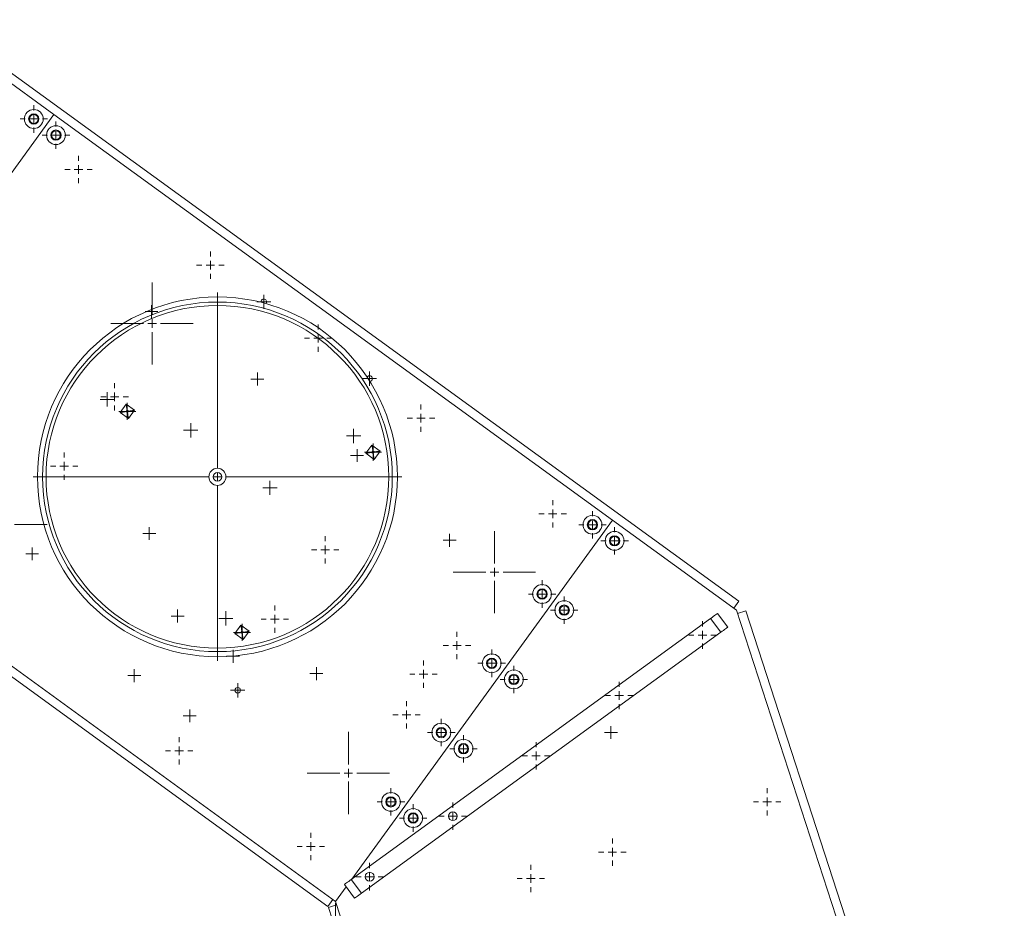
# Model space of a CAD drawing. Header units: millimetres. Extents: x 1529 to 6255, y 1713 to 5797.
# Tile 13 of 82: x 3121 to 3696, y 4880 to 5399. Entities that reach past the tile are written whole.
import ezdxf

# ---------------------------------------------------------------- set-up
doc = ezdxf.new("R2010")
doc.units = ezdxf.units.MM
doc.styles.add('SLDTEXTSTYLE0', font='TXT', dxfattribs={"width": 0.75})
doc.dimstyles.new('SLDDIMSTYLE0', dxfattribs={"dimtxt": 50, "dimasz": 3.302, "dimexe": 0, "dimexo": 0.0625, "dimgap": 12.5, "dimtad": 1, "dimrnd": 1e-09, "dimzin": 12, "dimdsep": 46, "dimtxsty": 'SLDTEXTSTYLE0', "dimsah": 1, "dimcen": 0.09, "dimadec": 0, "dimazin": 3, "dimtfac": 1, "dimtofl": 0, "dimtmove": 0, "dimatfit": 3, "dimfxl": 0, "dimfrac": 2, "dimtolj": 1, "dimtzin": 12, "dimarcsym": 0})

# ---------------------------------------------------------------- blocks, each defined once
blk = doc.blocks.new('_D_7')
at = {"color": 7, "linetype": 'Continuous', "lineweight": 0}
for p, q in [((2250.7, 4883.06), (2250.7, 4449.88)), ((3305.51, 4883.06), (3305.51, 4449.88)), ((2250.7, 4450.88), (3305.51, 4450.88))]:
    blk.add_line(p, q, dxfattribs=at)
for points in [[(2250.7, 4450.88), (2254.01, 4450.38), (2254.01, 4451.39)], [(3305.51, 4450.88), (3302.21, 4451.39), (3302.21, 4450.38)]]:
    blk.add_solid(points, dxfattribs=at)
at = {"color": 7, "linetype": 'Continuous', "lineweight": 0, "insert": (2656.3, 4515.34), "char_height": 50, "attachment_point": 1, "style": 'SLDTEXTSTYLE0'}
blk.add_mtext('1054.81', dxfattribs=at)
blk = doc.blocks.new('SW_CENTERMARKSYMBOL_13')
at = {"color": 0, "linetype": 'Continuous', "lineweight": 0}
for p, q in [((0, 5), (0, 8)), ((-5, 0), (-8, 0)), ((0, 0), (-2.5, 0)), ((0, 0), (0, 2.5)), ((0, 0), (0, -2.5)), ((0, 0), (2.5, 0)), ((5, 0), (8, 0)), ((0, -5), (0, -8))]:
    blk.add_line(p, q, dxfattribs=at)
blk = doc.blocks.new('SW_CENTERMARKSYMBOL_14')
at = {"color": 0, "linetype": 'Continuous', "lineweight": 0}
for p, q in [((0, 5), (0, 8)), ((-5, 0), (-8, 0)), ((0, 0), (-2.5, 0)), ((0, 0), (0, 2.5)), ((0, 0), (0, -2.5)), ((0, 0), (2.5, 0)), ((5, 0), (8, 0)), ((0, -5), (0, -8))]:
    blk.add_line(p, q, dxfattribs=at)
blk = doc.blocks.new('SW_CENTERMARKSYMBOL_15')
at = {"color": 0, "linetype": 'Continuous', "lineweight": 0}
for p, q in [((0, 5), (0, 8)), ((-5, 0), (-8, 0)), ((0, 0), (-2.5, 0)), ((0, 0), (0, 2.5)), ((0, 0), (0, -2.5)), ((0, 0), (2.5, 0)), ((5, 0), (8, 0)), ((0, -5), (0, -8))]:
    blk.add_line(p, q, dxfattribs=at)
blk = doc.blocks.new('SW_CENTERMARKSYMBOL_16')
at = {"color": 0, "linetype": 'Continuous', "lineweight": 0}
for p, q in [((0, 5), (0, 8)), ((-5, 0), (-8, 0)), ((0, 0), (-2.5, 0)), ((0, 0), (0, 2.5)), ((0, 0), (0, -2.5)), ((0, 0), (2.5, 0)), ((5, 0), (8, 0)), ((0, -5), (0, -8))]:
    blk.add_line(p, q, dxfattribs=at)
blk = doc.blocks.new('SW_CENTERMARKSYMBOL_17')
at = {"color": 0, "linetype": 'Continuous', "lineweight": 0}
for p, q in [((0, 5), (0, 8)), ((-5, 0), (-8, 0)), ((0, 0), (-2.5, 0)), ((0, 0), (0, 2.5)), ((0, 0), (0, -2.5)), ((0, 0), (2.5, 0)), ((5, 0), (8, 0)), ((0, -5), (0, -8))]:
    blk.add_line(p, q, dxfattribs=at)
blk = doc.blocks.new('SW_CENTERMARKSYMBOL_18')
at = {"color": 0, "linetype": 'Continuous', "lineweight": 0}
for p, q in [((0, 5), (0, 8)), ((-5, 0), (-8, 0)), ((0, 0), (-2.5, 0)), ((0, 0), (0, 2.5)), ((0, 0), (0, -2.5)), ((0, 0), (2.5, 0)), ((5, 0), (8, 0)), ((0, -5), (0, -8))]:
    blk.add_line(p, q, dxfattribs=at)
blk = doc.blocks.new('SW_CENTERMARKSYMBOL_22')
at = {"color": 0, "linetype": 'Continuous', "lineweight": 0}
for p, q in [((-2.5, 0), (-4.15, 0)), ((0, 0), (-2.5, 0)), ((0, 2.5), (0, 4.15)), ((0, 0), (0, 2.5)), ((0, 0), (0, -2.5)), ((0, 0), (2.5, 0)), ((2.5, 0), (4.15, 0)), ((0, -2.5), (0, -4.15))]:
    blk.add_line(p, q, dxfattribs=at)
blk = doc.blocks.new('SW_CENTERMARKSYMBOL_23')
at = {"color": 0, "linetype": 'Continuous', "lineweight": 0}
for p, q in [((-2.5, 0), (-4.15, 0)), ((0, 0), (-2.5, 0)), ((0, 2.5), (0, 4.15)), ((0, 0), (0, 2.5)), ((0, 0), (0, -2.5)), ((0, 0), (2.5, 0)), ((2.5, 0), (4.15, 0)), ((0, -2.5), (0, -4.15))]:
    blk.add_line(p, q, dxfattribs=at)
blk = doc.blocks.new('SW_CENTERMARKSYMBOL_24')
at = {"color": 0, "linetype": 'Continuous', "lineweight": 0}
for p, q in [((-2.5, 0), (-4.15, 0)), ((0, 0), (-2.5, 0)), ((0, 2.5), (0, 4.15)), ((0, 0), (0, 2.5)), ((0, 0), (0, -2.5)), ((0, 0), (2.5, 0)), ((2.5, 0), (4.15, 0)), ((0, -2.5), (0, -4.15))]:
    blk.add_line(p, q, dxfattribs=at)
blk = doc.blocks.new('SW_CENTERMARKSYMBOL_25')
at = {"color": 0, "linetype": 'Continuous', "lineweight": 0}
for p, q in [((-2.5, 0), (-4.15, 0)), ((0, 0), (-2.5, 0)), ((0, 2.5), (0, 4.15)), ((0, 0), (0, 2.5)), ((0, 0), (0, -2.5)), ((0, 0), (2.5, 0)), ((2.5, 0), (4.15, 0)), ((0, -2.5), (0, -4.15))]:
    blk.add_line(p, q, dxfattribs=at)
blk = doc.blocks.new('SW_CENTERMARKSYMBOL_26')
at = {"color": 0, "linetype": 'Continuous', "lineweight": 0}
for p, q in [((-2.5, 0), (-4.15, 0)), ((0, 0), (-2.5, 0)), ((0, 2.5), (0, 4.15)), ((0, 0), (0, 2.5)), ((0, 0), (0, -2.5)), ((0, 0), (2.5, 0)), ((2.5, 0), (4.15, 0)), ((0, -2.5), (0, -4.15))]:
    blk.add_line(p, q, dxfattribs=at)
blk = doc.blocks.new('SW_CENTERMARKSYMBOL_27')
at = {"color": 0, "linetype": 'Continuous', "lineweight": 0}
for p, q in [((-2.5, 0), (-3.75, 0)), ((0, 0), (-2.5, 0)), ((0, 2.5), (0, 3.75)), ((0, 0), (0, 2.5)), ((0, 0), (0, -2.5)), ((0, 0), (2.5, 0)), ((2.5, 0), (3.75, 0)), ((0, -2.5), (0, -3.75))]:
    blk.add_line(p, q, dxfattribs=at)
blk = doc.blocks.new('SW_CENTERMARKSYMBOL_28')
at = {"color": 0, "linetype": 'Continuous', "lineweight": 0}
for p, q in [((-2.5, 0), (-3.75, 0)), ((0, 0), (-2.5, 0)), ((0, 2.5), (0, 3.75)), ((0, 0), (0, 2.5)), ((0, 0), (0, -2.5)), ((0, 0), (2.5, 0)), ((2.5, 0), (3.75, 0)), ((0, -2.5), (0, -3.75))]:
    blk.add_line(p, q, dxfattribs=at)
blk = doc.blocks.new('SW_CENTERMARKSYMBOL_29')
at = {"color": 0, "linetype": 'Continuous', "lineweight": 0}
for p, q in [((-2.5, 0), (-3.75, 0)), ((0, 0), (-2.5, 0)), ((0, 2.5), (0, 3.75)), ((0, 0), (0, 2.5)), ((0, 0), (0, -2.5)), ((0, 0), (2.5, 0)), ((2.5, 0), (3.75, 0)), ((0, -2.5), (0, -3.75))]:
    blk.add_line(p, q, dxfattribs=at)
blk = doc.blocks.new('SW_CENTERMARKSYMBOL_31')
at = {"color": 0, "linetype": 'Continuous', "lineweight": 0}
for p, q in [((-2.5, 0), (-3.75, 0)), ((0, 0), (-2.5, 0)), ((0, 2.5), (0, 3.75)), ((0, 0), (0, 2.5)), ((0, 0), (0, -2.5)), ((0, 0), (2.5, 0)), ((2.5, 0), (3.75, 0)), ((0, -2.5), (0, -3.75))]:
    blk.add_line(p, q, dxfattribs=at)
blk = doc.blocks.new('SW_CENTERMARKSYMBOL_32')
at = {"color": 0, "linetype": 'Continuous', "lineweight": 0}
for p, q in [((-2.5, 0), (-3.75, 0)), ((0, 0), (-2.5, 0)), ((0, 2.5), (0, 3.75)), ((0, 0), (0, 2.5)), ((0, 0), (0, -2.5)), ((0, 0), (2.5, 0)), ((2.5, 0), (3.75, 0)), ((0, -2.5), (0, -3.75))]:
    blk.add_line(p, q, dxfattribs=at)
blk = doc.blocks.new('SW_CENTERMARKSYMBOL_33')
at = {"color": 0, "linetype": 'Continuous', "lineweight": 0}
for p, q in [((-2.5, 0), (-3.75, 0)), ((0, 0), (-2.5, 0)), ((0, 2.5), (0, 3.75)), ((0, 0), (0, 2.5)), ((0, 0), (0, -2.5)), ((0, 0), (2.5, 0)), ((2.5, 0), (3.75, 0)), ((0, -2.5), (0, -3.75))]:
    blk.add_line(p, q, dxfattribs=at)
blk = doc.blocks.new('SW_CENTERMARKSYMBOL_42')
at = {"color": 0, "linetype": 'Continuous', "lineweight": 0}
for p, q in [((0, 5), (0, 8)), ((-5, 0), (-8, 0)), ((0, 0), (-2.5, 0)), ((0, 0), (0, 2.5)), ((0, 0), (0, -2.5)), ((0, 0), (2.5, 0)), ((5, 0), (8, 0)), ((0, -5), (0, -8))]:
    blk.add_line(p, q, dxfattribs=at)
blk = doc.blocks.new('SW_CENTERMARKSYMBOL_70')
at = {"color": 0, "linetype": 'Continuous', "lineweight": 0}
for p, q in [((0, 5), (0, 24)), ((-5, 0), (-24, 0)), ((0, 0), (-2.5, 0)), ((0, 0), (0, 2.5)), ((0, 0), (0, -2.5)), ((0, 0), (2.5, 0)), ((5, 0), (24, 0)), ((0, -5), (0, -24))]:
    blk.add_line(p, q, dxfattribs=at)
blk = doc.blocks.new('SW_CENTERMARKSYMBOL_71')
at = {"color": 0, "linetype": 'Continuous', "lineweight": 0}
for p, q in [((0, 5), (0, 8)), ((-5, 0), (-8, 0)), ((0, 0), (-2.5, 0)), ((0, 0), (0, 2.5)), ((0, 0), (0, -2.5)), ((0, 0), (2.5, 0)), ((5, 0), (8, 0)), ((0, -5), (0, -8))]:
    blk.add_line(p, q, dxfattribs=at)
blk = doc.blocks.new('SW_CENTERMARKSYMBOL_72')
at = {"color": 0, "linetype": 'Continuous', "lineweight": 0}
for p, q in [((0, 5), (0, 8)), ((-5, 0), (-8, 0)), ((0, 0), (-2.5, 0)), ((0, 0), (0, 2.5)), ((0, 0), (0, -2.5)), ((0, 0), (2.5, 0)), ((5, 0), (8, 0)), ((0, -5), (0, -8))]:
    blk.add_line(p, q, dxfattribs=at)
blk = doc.blocks.new('SW_CENTERMARKSYMBOL_73')
at = {"color": 0, "linetype": 'Continuous', "lineweight": 0}
for p, q in [((0, 5), (0, 8)), ((-5, 0), (-8, 0)), ((0, 0), (-2.5, 0)), ((0, 0), (0, 2.5)), ((0, 0), (0, -2.5)), ((0, 0), (2.5, 0)), ((5, 0), (8, 0)), ((0, -5), (0, -8))]:
    blk.add_line(p, q, dxfattribs=at)
blk = doc.blocks.new('SW_CENTERMARKSYMBOL_74')
at = {"color": 0, "linetype": 'Continuous', "lineweight": 0}
for p, q in [((0, 5), (0, 8)), ((-5, 0), (-8, 0)), ((0, 0), (-2.5, 0)), ((0, 0), (0, 2.5)), ((0, 0), (0, -2.5)), ((0, 0), (2.5, 0)), ((5, 0), (8, 0)), ((0, -5), (0, -8))]:
    blk.add_line(p, q, dxfattribs=at)
blk = doc.blocks.new('SW_CENTERMARKSYMBOL_75')
at = {"color": 0, "linetype": 'Continuous', "lineweight": 0}
for p, q in [((0, 5), (0, 24)), ((-5, 0), (-24, 0)), ((0, 0), (-2.5, 0)), ((0, 0), (0, 2.5)), ((0, 0), (0, -2.5)), ((0, 0), (2.5, 0)), ((5, 0), (24, 0)), ((0, -5), (0, -24))]:
    blk.add_line(p, q, dxfattribs=at)
blk = doc.blocks.new('SW_CENTERMARKSYMBOL_76')
at = {"color": 0, "linetype": 'Continuous', "lineweight": 0}
for p, q in [((0, 5), (0, 8)), ((-5, 0), (-8, 0)), ((0, 0), (-2.5, 0)), ((0, 0), (0, 2.5)), ((0, 0), (0, -2.5)), ((0, 0), (2.5, 0)), ((5, 0), (8, 0)), ((0, -5), (0, -8))]:
    blk.add_line(p, q, dxfattribs=at)
blk = doc.blocks.new('SW_CENTERMARKSYMBOL_77')
at = {"color": 0, "linetype": 'Continuous', "lineweight": 0}
for p, q in [((0, 5), (0, 8)), ((-5, 0), (-8, 0)), ((0, 0), (-2.5, 0)), ((0, 0), (0, 2.5)), ((0, 0), (0, -2.5)), ((0, 0), (2.5, 0)), ((5, 0), (8, 0)), ((0, -5), (0, -8))]:
    blk.add_line(p, q, dxfattribs=at)
blk = doc.blocks.new('SW_CENTERMARKSYMBOL_79')
at = {"color": 0, "linetype": 'Continuous', "lineweight": 0}
for p, q in [((0, 5), (0, 8)), ((-5, 0), (-8, 0)), ((0, 0), (-2.5, 0)), ((0, 0), (0, 2.5)), ((0, 0), (0, -2.5)), ((0, 0), (2.5, 0)), ((5, 0), (8, 0)), ((0, -5), (0, -8))]:
    blk.add_line(p, q, dxfattribs=at)
blk = doc.blocks.new('SW_CENTERMARKSYMBOL_111')
at = {"color": 0, "linetype": 'Continuous', "lineweight": 0}
for p, q in [((0, 5), (0, 24)), ((-5, 0), (-24, 0)), ((0, 0), (-2.5, 0)), ((0, 0), (0, 2.5)), ((0, 0), (0, -2.5)), ((0, 0), (2.5, 0)), ((5, 0), (24, 0)), ((0, -5), (0, -24))]:
    blk.add_line(p, q, dxfattribs=at)
blk = doc.blocks.new('SW_CENTERMARKSYMBOL_113')
at = {"color": 0, "linetype": 'Continuous', "lineweight": 0}
for p, q in [((0, 5), (0, 8)), ((-5, 0), (-8, 0)), ((0, 0), (-2.5, 0)), ((0, 0), (0, 2.5)), ((0, 0), (0, -2.5)), ((0, 0), (2.5, 0)), ((5, 0), (8, 0)), ((0, -5), (0, -8))]:
    blk.add_line(p, q, dxfattribs=at)
blk = doc.blocks.new('SW_CENTERMARKSYMBOL_123')
at = {"color": 0, "linetype": 'Continuous', "lineweight": 0}
for p, q in [((0, 5), (0, 8)), ((-5, 0), (-8, 0)), ((0, 0), (-2.5, 0)), ((0, 0), (0, 2.5)), ((0, 0), (0, -2.5)), ((0, 0), (2.5, 0)), ((5, 0), (8, 0)), ((0, -5), (0, -8))]:
    blk.add_line(p, q, dxfattribs=at)
blk = doc.blocks.new('SW_CENTERMARKSYMBOL_124')
at = {"color": 0, "linetype": 'Continuous', "lineweight": 0}
for p, q in [((0, 5), (0, 8)), ((-5, 0), (-8, 0)), ((0, 0), (-2.5, 0)), ((0, 0), (0, 2.5)), ((0, 0), (0, -2.5)), ((0, 0), (2.5, 0)), ((5, 0), (8, 0)), ((0, -5), (0, -8))]:
    blk.add_line(p, q, dxfattribs=at)
blk = doc.blocks.new('SW_CENTERMARKSYMBOL_125')
at = {"color": 0, "linetype": 'Continuous', "lineweight": 0}
for p, q in [((0, 5), (0, 8)), ((-5, 0), (-8, 0)), ((0, 0), (-2.5, 0)), ((0, 0), (0, 2.5)), ((0, 0), (0, -2.5)), ((0, 0), (2.5, 0)), ((5, 0), (8, 0)), ((0, -5), (0, -8))]:
    blk.add_line(p, q, dxfattribs=at)
blk = doc.blocks.new('SW_CENTERMARKSYMBOL_126')
at = {"color": 0, "linetype": 'Continuous', "lineweight": 0}
for p, q in [((0, 5), (0, 8)), ((-5, 0), (-8, 0)), ((0, 0), (-2.5, 0)), ((0, 0), (0, 2.5)), ((0, 0), (0, -2.5)), ((0, 0), (2.5, 0)), ((5, 0), (8, 0)), ((0, -5), (0, -8))]:
    blk.add_line(p, q, dxfattribs=at)
blk = doc.blocks.new('SW_CENTERMARKSYMBOL_127')
at = {"color": 0, "linetype": 'Continuous', "lineweight": 0}
for p, q in [((0, 5), (0, 8)), ((-5, 0), (-8, 0)), ((0, 0), (-2.5, 0)), ((0, 0), (0, 2.5)), ((0, 0), (0, -2.5)), ((0, 0), (2.5, 0)), ((5, 0), (8, 0)), ((0, -5), (0, -8))]:
    blk.add_line(p, q, dxfattribs=at)
blk = doc.blocks.new('SW_CENTERMARKSYMBOL_133')
at = {"color": 0, "linetype": 'Continuous', "lineweight": 0}
for p, q in [((-2.5, 0), (-5, 0)), ((0, 0), (-2.5, 0)), ((0, 2.5), (0, 5)), ((0, 0), (0, 2.5)), ((0, 0), (0, -2.5)), ((0, 0), (2.5, 0)), ((2.5, 0), (5, 0)), ((0, -2.5), (0, -5))]:
    blk.add_line(p, q, dxfattribs=at)
blk = doc.blocks.new('SW_CENTERMARKSYMBOL_157')
at = {"color": 0, "linetype": 'Continuous', "lineweight": 0}
for p, q in [((0, 5), (0, 8)), ((-5, 0), (-8, 0)), ((0, 0), (-2.5, 0)), ((0, 0), (0, 2.5)), ((0, 0), (0, -2.5)), ((0, 0), (2.5, 0)), ((5, 0), (8, 0)), ((0, -5), (0, -8))]:
    blk.add_line(p, q, dxfattribs=at)
blk = doc.blocks.new('SW_CENTERMARKSYMBOL_158')
at = {"color": 0, "linetype": 'Continuous', "lineweight": 0}
for p, q in [((0, 5), (0, 8)), ((-5, 0), (-8, 0)), ((0, 0), (-2.5, 0)), ((0, 0), (0, 2.5)), ((0, 0), (0, -2.5)), ((0, 0), (2.5, 0)), ((5, 0), (8, 0)), ((0, -5), (0, -8))]:
    blk.add_line(p, q, dxfattribs=at)
blk = doc.blocks.new('SW_CENTERMARKSYMBOL_159')
at = {"color": 0, "linetype": 'Continuous', "lineweight": 0}
for p, q in [((0, 5), (0, 8)), ((-5, 0), (-8, 0)), ((0, 0), (-2.5, 0)), ((0, 0), (0, 2.5)), ((0, 0), (0, -2.5)), ((0, 0), (2.5, 0)), ((5, 0), (8, 0)), ((0, -5), (0, -8))]:
    blk.add_line(p, q, dxfattribs=at)
blk = doc.blocks.new('SW_CENTERMARKSYMBOL_160')
at = {"color": 0, "linetype": 'Continuous', "lineweight": 0}
for p, q in [((0, 5), (0, 8)), ((-5, 0), (-8, 0)), ((0, 0), (-2.5, 0)), ((0, 0), (0, 2.5)), ((0, 0), (0, -2.5)), ((0, 0), (2.5, 0)), ((5, 0), (8, 0)), ((0, -5), (0, -8))]:
    blk.add_line(p, q, dxfattribs=at)
blk = doc.blocks.new('SW_CENTERMARKSYMBOL_161')
at = {"color": 0, "linetype": 'Continuous', "lineweight": 0}
for p, q in [((0, 5), (0, 8)), ((-5, 0), (-8, 0)), ((0, 0), (-2.5, 0)), ((0, 0), (0, 2.5)), ((0, 0), (0, -2.5)), ((0, 0), (2.5, 0)), ((5, 0), (8, 0)), ((0, -5), (0, -8))]:
    blk.add_line(p, q, dxfattribs=at)
blk = doc.blocks.new('SW_CENTERMARKSYMBOL_165')
at = {"color": 0, "linetype": 'Continuous', "lineweight": 0}
for p, q in [((0, 5), (0, 8)), ((-5, 0), (-8, 0)), ((0, 0), (-2.5, 0)), ((0, 0), (0, 2.5)), ((0, 0), (0, -2.5)), ((0, 0), (2.5, 0)), ((5, 0), (8, 0)), ((0, -5), (0, -8))]:
    blk.add_line(p, q, dxfattribs=at)
blk = doc.blocks.new('SW_CENTERMARKSYMBOL_167')
at = {"color": 0, "linetype": 'Continuous', "lineweight": 0}
for p, q in [((0, 5), (0, 8)), ((-5, 0), (-8, 0)), ((0, 0), (-2.5, 0)), ((0, 0), (0, 2.5)), ((0, 0), (0, -2.5)), ((0, 0), (2.5, 0)), ((5, 0), (8, 0)), ((0, -5), (0, -8))]:
    blk.add_line(p, q, dxfattribs=at)
blk = doc.blocks.new('SW_CENTERMARKSYMBOL_173')
at = {"color": 0, "linetype": 'Continuous', "lineweight": 0}
for p, q in [((0, 5), (0, 8)), ((-5, 0), (-8, 0)), ((0, 0), (-2.5, 0)), ((0, 0), (0, 2.5)), ((0, 0), (0, -2.5)), ((0, 0), (2.5, 0)), ((5, 0), (8, 0)), ((0, -5), (0, -8))]:
    blk.add_line(p, q, dxfattribs=at)
blk = doc.blocks.new('SW_CENTERMARKSYMBOL_208')
at = {"color": 0, "linetype": 'Continuous', "lineweight": 0}
for p, q in [((-2.5, 0), (-3.75, 0)), ((0, 0), (-2.5, 0)), ((0, 2.5), (0, 3.75)), ((0, 0), (0, 2.5)), ((0, 0), (0, -2.5)), ((0, 0), (2.5, 0)), ((2.5, 0), (3.75, 0)), ((0, -2.5), (0, -3.75))]:
    blk.add_line(p, q, dxfattribs=at)
blk = doc.blocks.new('SW_CENTERMARKSYMBOL_247')
at = {"color": 0, "linetype": 'Continuous', "lineweight": 0}
for p, q in [((-2.5, 0), (-5, 0)), ((0, 0), (-2.5, 0)), ((0, 2.5), (0, 5)), ((0, 0), (0, 2.5)), ((0, 0), (0, -2.5)), ((0, 0), (2.5, 0)), ((2.5, 0), (5, 0)), ((0, -2.5), (0, -5))]:
    blk.add_line(p, q, dxfattribs=at)
blk = doc.blocks.new('SW_CENTERMARKSYMBOL_250')
at = {"color": 0, "linetype": 'Continuous', "lineweight": 0}
for p, q in [((0, 5), (0, 107.5)), ((-5, 0), (-107.5, 0)), ((0, 0), (-2.5, 0)), ((0, 0), (0, 2.5)), ((0, 0), (0, -2.5)), ((0, 0), (2.5, 0)), ((5, 0), (107.5, 0)), ((0, -5), (0, -107.5))]:
    blk.add_line(p, q, dxfattribs=at)
blk = doc.blocks.new('SW_CENTERMARKSYMBOL_263')
at = {"color": 0, "linetype": 'Continuous', "lineweight": 0}
for p, q in [((0, 5), (0, 8)), ((-5, 0), (-8, 0)), ((0, 0), (-2.5, 0)), ((0, 0), (0, 2.5)), ((0, 0), (0, -2.5)), ((0, 0), (2.5, 0)), ((5, 0), (8, 0)), ((0, -5), (0, -8))]:
    blk.add_line(p, q, dxfattribs=at)
blk = doc.blocks.new('SW_CENTERMARKSYMBOL_264')
at = {"color": 0, "linetype": 'Continuous', "lineweight": 0}
for p, q in [((0, 5), (0, 8)), ((-5, 0), (-8, 0)), ((0, 0), (-2.5, 0)), ((0, 0), (0, 2.5)), ((0, 0), (0, -2.5)), ((0, 0), (2.5, 0)), ((5, 0), (8, 0)), ((0, -5), (0, -8))]:
    blk.add_line(p, q, dxfattribs=at)
blk = doc.blocks.new('SW_CENTERMARKSYMBOL_266')
at = {"color": 0, "linetype": 'Continuous', "lineweight": 0}
for p, q in [((0, 5), (0, 8)), ((-5, 0), (-8, 0)), ((0, 0), (-2.5, 0)), ((0, 0), (0, 2.5)), ((0, 0), (0, -2.5)), ((0, 0), (2.5, 0)), ((5, 0), (8, 0)), ((0, -5), (0, -8))]:
    blk.add_line(p, q, dxfattribs=at)
blk = doc.blocks.new('SW_CENTERMARKSYMBOL_267')
at = {"color": 0, "linetype": 'Continuous', "lineweight": 0}
for p, q in [((0, 5), (0, 8)), ((-5, 0), (-8, 0)), ((0, 0), (-2.5, 0)), ((0, 0), (0, 2.5)), ((0, 0), (0, -2.5)), ((0, 0), (2.5, 0)), ((5, 0), (8, 0)), ((0, -5), (0, -8))]:
    blk.add_line(p, q, dxfattribs=at)
blk = doc.blocks.new('SW_CENTERMARKSYMBOL_268')
at = {"color": 0, "linetype": 'Continuous', "lineweight": 0}
for p, q in [((0, 5), (0, 8)), ((-5, 0), (-8, 0)), ((0, 0), (-2.5, 0)), ((0, 0), (0, 2.5)), ((0, 0), (0, -2.5)), ((0, 0), (2.5, 0)), ((5, 0), (8, 0)), ((0, -5), (0, -8))]:
    blk.add_line(p, q, dxfattribs=at)
blk = doc.blocks.new('SW_CENTERMARKSYMBOL_269')
at = {"color": 0, "linetype": 'Continuous', "lineweight": 0}
for p, q in [((0, 5), (0, 8)), ((-5, 0), (-8, 0)), ((0, 0), (-2.5, 0)), ((0, 0), (0, 2.5)), ((0, 0), (0, -2.5)), ((0, 0), (2.5, 0)), ((5, 0), (8, 0)), ((0, -5), (0, -8))]:
    blk.add_line(p, q, dxfattribs=at)
blk = doc.blocks.new('SW_CENTERMARKSYMBOL_270')
at = {"color": 0, "linetype": 'Continuous', "lineweight": 0}
for p, q in [((-2.5, 0), (-5, 0)), ((0, 0), (-2.5, 0)), ((0, 2.5), (0, 5)), ((0, 0), (0, 2.5)), ((0, 0), (0, -2.5)), ((0, 0), (2.5, 0)), ((2.5, 0), (5, 0)), ((0, -2.5), (0, -5))]:
    blk.add_line(p, q, dxfattribs=at)
blk = doc.blocks.new('SW_CENTERMARKSYMBOL_280')
at = {"color": 0, "linetype": 'Continuous', "lineweight": 0}
for p, q in [((-2.5, 0), (-4.15, 0)), ((0, 0), (-2.5, 0)), ((0, 2.5), (0, 4.15)), ((0, 0), (0, 2.5)), ((0, 0), (0, -2.5)), ((0, 0), (2.5, 0)), ((2.5, 0), (4.15, 0)), ((0, -2.5), (0, -4.15))]:
    blk.add_line(p, q, dxfattribs=at)
blk = doc.blocks.new('SW_CENTERMARKSYMBOL_281')
at = {"color": 0, "linetype": 'Continuous', "lineweight": 0}
for p, q in [((-2.5, 0), (-4.15, 0)), ((0, 0), (-2.5, 0)), ((0, 2.5), (0, 4.15)), ((0, 0), (0, 2.5)), ((0, 0), (0, -2.5)), ((0, 0), (2.5, 0)), ((2.5, 0), (4.15, 0)), ((0, -2.5), (0, -4.15))]:
    blk.add_line(p, q, dxfattribs=at)
blk = doc.blocks.new('SW_CENTERMARKSYMBOL_302')
at = {"color": 0, "linetype": 'Continuous', "lineweight": 0}
for p, q in [((-2.5, 0), (-4.15, 0)), ((0, 0), (-2.5, 0)), ((0, 2.5), (0, 4.15)), ((0, 0), (0, 2.5)), ((0, 0), (0, -2.5)), ((0, 0), (2.5, 0)), ((2.5, 0), (4.15, 0)), ((0, -2.5), (0, -4.15))]:
    blk.add_line(p, q, dxfattribs=at)
blk = doc.blocks.new('SW_CENTERMARKSYMBOL_310')
at = {"color": 0, "linetype": 'Continuous', "lineweight": 0}
for p, q in [((0, 5), (0, 24)), ((-5, 0), (-24, 0)), ((0, 0), (-2.5, 0)), ((0, 0), (0, 2.5)), ((0, 0), (0, -2.5)), ((0, 0), (2.5, 0)), ((5, 0), (24, 0)), ((0, -5), (0, -24))]:
    blk.add_line(p, q, dxfattribs=at)
blk = doc.blocks.new('SW_CENTERMARKSYMBOL_313')
at = {"color": 0, "linetype": 'Continuous', "lineweight": 0}
for p, q in [((-2.5, 0), (-3.75, 0)), ((0, 0), (-2.5, 0)), ((0, 2.5), (0, 3.75)), ((0, 0), (0, 2.5)), ((0, 0), (0, -2.5)), ((0, 0), (2.5, 0)), ((2.5, 0), (3.75, 0)), ((0, -2.5), (0, -3.75))]:
    blk.add_line(p, q, dxfattribs=at)
blk = doc.blocks.new('SW_CENTERMARKSYMBOL_314')
at = {"color": 0, "linetype": 'Continuous', "lineweight": 0}
for p, q in [((-2.5, 0), (-3.75, 0)), ((0, 0), (-2.5, 0)), ((0, 2.5), (0, 3.75)), ((0, 0), (0, 2.5)), ((0, 0), (0, -2.5)), ((0, 0), (2.5, 0)), ((2.5, 0), (3.75, 0)), ((0, -2.5), (0, -3.75))]:
    blk.add_line(p, q, dxfattribs=at)
blk = doc.blocks.new('SW_CENTERMARKSYMBOL_315')
at = {"color": 0, "linetype": 'Continuous', "lineweight": 0}
for p, q in [((-2.5, 0), (-3.75, 0)), ((0, 0), (-2.5, 0)), ((0, 2.5), (0, 3.75)), ((0, 0), (0, 2.5)), ((0, 0), (0, -2.5)), ((0, 0), (2.5, 0)), ((2.5, 0), (3.75, 0)), ((0, -2.5), (0, -3.75))]:
    blk.add_line(p, q, dxfattribs=at)
blk = doc.blocks.new('SW_CENTERMARKSYMBOL_316')
at = {"color": 0, "linetype": 'Continuous', "lineweight": 0}
for p, q in [((-2.5, 0), (-3.75, 0)), ((0, 0), (-2.5, 0)), ((0, 2.5), (0, 3.75)), ((0, 0), (0, 2.5)), ((0, 0), (0, -2.5)), ((0, 0), (2.5, 0)), ((2.5, 0), (3.75, 0)), ((0, -2.5), (0, -3.75))]:
    blk.add_line(p, q, dxfattribs=at)
blk = doc.blocks.new('SW_CENTERMARKSYMBOL_317')
at = {"color": 0, "linetype": 'Continuous', "lineweight": 0}
for p, q in [((-2.5, 0), (-3.75, 0)), ((0, 0), (-2.5, 0)), ((0, 2.5), (0, 3.75)), ((0, 0), (0, 2.5)), ((0, 0), (0, -2.5)), ((0, 0), (2.5, 0)), ((2.5, 0), (3.75, 0)), ((0, -2.5), (0, -3.75))]:
    blk.add_line(p, q, dxfattribs=at)

msp = doc.modelspace()

# ---------------------------------------------------------------- linework, layer by layer
at = {"color": 7, "linetype": 'Continuous', "lineweight": 15}
for p, q in [((3141.198, 5343.363), (3068.91, 5395.883)), ((3540.76, 5059.244), (3073.467, 5398.753)), ((3141.198, 5343.363), (2989.068, 5133.973)), ((3141.198, 5343.363), (3467.151, 5106.544)), ((3183.33, 5174.313), (3179.803, 5169.459)), ((3183.883, 5170.821), (3183.295, 5170.012)), ((3188.184, 5170.786), (3183.33, 5174.313)), ((3184.692, 5170.233), (3183.883, 5170.821)), ((3184.657, 5165.932), (3188.184, 5170.786)), ((3179.803, 5169.459), (3184.657, 5165.932)), ((3184.104, 5169.424), (3183.295, 5170.012)), ((3184.692, 5170.233), (3184.104, 5169.424)), ((3326.708, 5150.487), (3323.181, 5145.633)), ((3331.562, 5146.96), (3326.708, 5150.487)), ((3323.181, 5145.633), (3328.035, 5142.106)), ((3327.261, 5146.995), (3326.673, 5146.186)), ((3326.673, 5146.186), (3327.482, 5145.598)), ((3328.07, 5146.407), (3327.261, 5146.995)), ((3327.482, 5145.598), (3328.07, 5146.407)), ((3328.035, 5142.106), (3331.562, 5146.96)), ((2979.557, 5120.883), (3305.51, 4884.064)), ((2978.236, 5115.662), (3300.953, 4881.195)), ((3315.021, 4897.154), (3467.151, 5106.544)), ((3539.439, 5054.023), (3467.151, 5106.544)), ((3537.821, 5055.199), (3540.76, 5059.244)), ((3528.41, 5052.191), (3534.288, 5044.101)), ((3610.761, 4834.517), (3539.439, 5054.023)), ((3540.057, 5052.121), (3544.813, 5053.666)), ((3695.691, 4589.31), (3544.813, 5053.666)), ((3246.769, 5040.46), (3250.296, 5045.315)), ((3250.296, 5045.315), (3255.15, 5041.788)), ((3314.707, 4896.926), (3524.365, 5049.252)), ((3524.365, 5049.252), (3530.243, 5041.162)), ((3251.623, 5036.934), (3246.769, 5040.46)), ((3250.849, 5041.823), (3250.261, 5041.014)), ((3250.261, 5041.014), (3251.07, 5040.426)), ((3250.849, 5041.823), (3251.658, 5041.235)), ((3251.07, 5040.426), (3251.658, 5041.235)), ((3255.15, 5041.788), (3251.623, 5036.934)), ((3320.585, 4888.836), (3530.243, 5041.162)), ((3314.707, 4896.926), (3320.585, 4888.836)), ((3305.51, 4884.064), (3311.691, 4892.571)), ((3310.662, 4893.987), (3316.54, 4885.897)), ((3303.892, 4885.24), (3300.953, 4881.195)), ((3305.51, 4884.064), (3430.014, 4500.883)), ((3301.373, 4880.617), (3306.128, 4882.162)), ((3301.373, 4880.617), (3424.64, 4501.24))]:
    msp.add_line(p, q, dxfattribs=at)
at = {"color": 7, "linetype": 'Continuous', "lineweight": 15, "flags": 128}
for points in [[(3265.333, 5234.041), (3265.208, 5233.41), (3264.968, 5233.006)], [(3524.365, 5049.252), (3525.154, 5049.825), (3525.913, 5050.376), (3526.613, 5050.885), (3527.226, 5051.33), (3527.729, 5051.695), (3528.102, 5051.967), (3528.333, 5052.134), (3528.41, 5052.191)], [(3530.243, 5041.162), (3531.032, 5041.735), (3531.791, 5042.286), (3532.49, 5042.794), (3533.103, 5043.24), (3533.606, 5043.605), (3533.98, 5043.877), (3534.21, 5044.044), (3534.288, 5044.101)], [(3310.662, 4893.987), (3310.739, 4894.044), (3310.97, 4894.211), (3311.343, 4894.482), (3311.846, 4894.848), (3312.459, 4895.293), (3313.159, 4895.801), (3313.918, 4896.353), (3314.707, 4896.926)], [(3316.54, 4885.897), (3316.617, 4885.953), (3316.847, 4886.121), (3317.221, 4886.392), (3317.724, 4886.758), (3318.337, 4887.203), (3319.037, 4887.711), (3319.795, 4888.262), (3320.585, 4888.836)]]:
    msp.add_lwpolyline(points, dxfattribs=at)
at = {"color": 7, "linetype": 'Continuous', "lineweight": 15}
for centre, radius in [((3129.436, 5340.784), 5.5), ((3129.436, 5340.784), 3), ((3129.436, 5340.784), 2.55), ((3142.38, 5331.379), 5.5), ((3142.38, 5331.379), 3), ((3142.38, 5331.379), 2.55), ((3236.579, 5131.916), 105), ((3236.579, 5131.916), 102), ((3236.579, 5131.916), 100), ((3236.579, 5131.916), 5), ((3236.579, 5131.916), 2.5), ((3455.389, 5103.965), 5.5), ((3455.389, 5103.965), 3), ((3455.389, 5103.965), 2.55), ((3468.333, 5094.56), 5.5), ((3468.333, 5094.56), 3), ((3468.333, 5094.56), 2.55), ((3426, 5063.514), 5.5), ((3426, 5063.514), 3), ((3426, 5063.514), 2.55), ((3438.944, 5054.11), 5.5), ((3438.944, 5054.11), 3), ((3438.944, 5054.11), 2.55), ((3396.611, 5023.063), 5.5), ((3396.611, 5023.063), 3), ((3396.611, 5023.063), 2.55), ((3409.555, 5013.659), 5.5), ((3409.555, 5013.659), 3), ((3409.555, 5013.659), 2.55), ((3248.404, 5007.317), 1.65), ((3367.221, 4982.612), 5.5), ((3367.221, 4982.612), 3), ((3367.221, 4982.612), 2.55), ((3380.166, 4973.208), 5.5), ((3380.166, 4973.208), 3), ((3380.166, 4973.208), 2.55), ((3337.832, 4942.162), 5.5), ((3337.832, 4942.162), 3), ((3337.832, 4942.162), 2.55), ((3350.776, 4932.757), 5.5), ((3350.776, 4932.757), 3), ((3350.776, 4932.757), 2.55), ((3373.934, 4933.777), 2.55), ((3325.393, 4898.51), 2.55)]:
    msp.add_circle(centre, radius, dxfattribs=at)
for centre, start, end in [((3263.683, 5234.041), 0, 189.137952), ((3325.33, 5189.252), 0, 146.865154), ((3325.33, 5189.252), 278.862048, 0)]:
    msp.add_arc(centre, 1.65, start, end, dxfattribs=at)
for points, knots in [([(3183.883, 5170.821), (3183.818, 5171.232), (3183.692, 5172.025), (3183.523, 5173.09), (3183.402, 5173.856), (3183.354, 5174.157), (3183.33, 5174.313)], [0, 0, 0, 0, 0.2962523, 0.5717947, 0.7797049, 1, 1, 1, 1]), ([(3188.184, 5170.786), (3187.986, 5170.755), (3187.6, 5170.694), (3186.343, 5170.494), (3185.331, 5170.334), (3184.692, 5170.233)], [0, 0, 0, 0, 0.277927, 0.5432204, 1, 1, 1, 1]), ([(3183.295, 5170.012), (3182.884, 5169.947), (3182.091, 5169.821), (3181.026, 5169.652), (3180.26, 5169.531), (3179.958, 5169.483), (3179.803, 5169.459)], [0, 0, 0, 0, 0.2962547, 0.5717993, 0.7797024, 1, 1, 1, 1]), ([(3184.657, 5165.932), (3184.624, 5166.143), (3184.508, 5166.873), (3184.272, 5168.365), (3184.104, 5169.424)], [0.00000419, 0.00000419, 0.00000419, 0.00000419, 0.28989795, 1, 1, 1, 1]), ([(3327.261, 5146.995), (3327.196, 5147.406), (3327.07, 5148.199), (3326.902, 5149.264), (3326.78, 5150.03), (3326.733, 5150.331), (3326.708, 5150.487)], [0, 0, 0, 0, 0.2962566, 0.5718009, 0.7797038, 1, 1, 1, 1]), ([(3323.181, 5145.633), (3323.379, 5145.664), (3323.765, 5145.725), (3325.022, 5145.924), (3326.033, 5146.084), (3326.673, 5146.186)], [0, 0, 0, 0, 0.2779317, 0.5432259, 1, 1, 1, 1]), ([(3328.035, 5142.106), (3328.004, 5142.304), (3327.943, 5142.69), (3327.744, 5143.947), (3327.584, 5144.958), (3327.482, 5145.598)], [0, 0, 0, 0, 0.2779317, 0.5432259, 1, 1, 1, 1]), ([(3328.07, 5146.407), (3328.481, 5146.472), (3329.274, 5146.598), (3330.339, 5146.766), (3331.105, 5146.888), (3331.407, 5146.935), (3331.562, 5146.96)], [0, 0, 0, 0, 0.2962563, 0.5718002, 0.7797028, 1, 1, 1, 1]), ([(3250.296, 5045.315), (3250.329, 5045.103), (3250.445, 5044.374), (3250.681, 5042.882), (3250.849, 5041.823)], [0.00000375, 0.00000375, 0.00000375, 0.00000375, 0.28989795, 1, 1, 1, 1]), ([(3246.769, 5040.46), (3246.967, 5040.492), (3247.353, 5040.553), (3248.61, 5040.752), (3249.621, 5040.912), (3250.261, 5041.014)], [0, 0, 0, 0, 0.2779251, 0.5432167, 1, 1, 1, 1]), ([(3251.07, 5040.426), (3251.135, 5040.015), (3251.261, 5039.222), (3251.429, 5038.157), (3251.551, 5037.391), (3251.599, 5037.089), (3251.623, 5036.934)], [0, 0, 0, 0, 0.296242, 0.5717883, 0.7797024, 1, 1, 1, 1]), ([(3251.658, 5041.235), (3252.069, 5041.3), (3252.862, 5041.426), (3253.927, 5041.594), (3254.693, 5041.715), (3254.995, 5041.763), (3255.15, 5041.788)], [0, 0, 0, 0, 0.2962532, 0.5717963, 0.7797035, 1, 1, 1, 1])]:
    msp.add_open_spline(points, degree=3, knots=knots, dxfattribs=at)

# ---------------------------------------------------------------- block references
at = {"color": 7, "linetype": 'Continuous', "lineweight": 0}
for name, p in [('SW_CENTERMARKSYMBOL_42', (3129.436, 5340.784)), ('SW_CENTERMARKSYMBOL_18', (3142.38, 5331.379)), ('SW_CENTERMARKSYMBOL_79', (3155.587, 5311.277)), ('SW_CENTERMARKSYMBOL_77', (3232.444, 5255.438)), ('SW_CENTERMARKSYMBOL_75', (3198.456, 5221.418)), ('SW_CENTERMARKSYMBOL_250', (3236.579, 5131.916)), ('SW_CENTERMARKSYMBOL_23', (3263.683, 5234.041)), ('SW_CENTERMARKSYMBOL_27', (3198.107, 5228.344)), ('SW_CENTERMARKSYMBOL_263', (3295.358, 5212.818)), ('SW_CENTERMARKSYMBOL_24', (3325.33, 5189.252)), ('SW_CENTERMARKSYMBOL_33', (3259.911, 5188.971)), ('SW_CENTERMARKSYMBOL_76', (3176.604, 5178.581)), ('SW_CENTERMARKSYMBOL_280', (3172.252, 5177.104)), ('SW_CENTERMARKSYMBOL_270', (3183.993, 5170.122)), ('SW_CENTERMARKSYMBOL_74', (3355.333, 5166.153)), ('SW_CENTERMARKSYMBOL_22', (3221.001, 5159.09)), ('SW_CENTERMARKSYMBOL_281', (3316.024, 5155.784)), ('SW_CENTERMARKSYMBOL_28', (3318.049, 5144.36)), ('SW_CENTERMARKSYMBOL_133', (3327.372, 5146.296)), ('SW_CENTERMARKSYMBOL_113', (3147.215, 5138.13)), ('SW_CENTERMARKSYMBOL_111', (3113.227, 5104.11)), ('SW_CENTERMARKSYMBOL_25', (3267.237, 5125.498)), ('SW_CENTERMARKSYMBOL_72', (3432.19, 5110.314)), ('SW_CENTERMARKSYMBOL_13', (3455.389, 5103.965)), ('SW_CENTERMARKSYMBOL_31', (3196.818, 5098.864)), ('SW_CENTERMARKSYMBOL_158', (3468.333, 5094.56)), ('SW_CENTERMARKSYMBOL_73', (3299.494, 5089.297)), ('SW_CENTERMARKSYMBOL_32', (3372.077, 5094.853)), ('SW_CENTERMARKSYMBOL_70', (3398.202, 5076.294)), ('SW_CENTERMARKSYMBOL_317', (3128.469, 5086.98)), ('SW_CENTERMARKSYMBOL_17', (3426, 5063.514)), ('SW_CENTERMARKSYMBOL_159', (3438.944, 5054.11)), ('SW_CENTERMARKSYMBOL_269', (3270.104, 5048.846)), ('SW_CENTERMARKSYMBOL_316', (3213.33, 5050.664)), ('SW_CENTERMARKSYMBOL_302', (3241.459, 5049.294)), ('SW_CENTERMARKSYMBOL_247', (3250.96, 5041.124)), ('SW_CENTERMARKSYMBOL_124', (3519.557, 5039.578)), ('SW_CENTERMARKSYMBOL_71', (3376.35, 5033.457)), ('SW_CENTERMARKSYMBOL_314', (3245.691, 5027.153)), ('SW_CENTERMARKSYMBOL_14', (3396.611, 5023.063)), ('SW_CENTERMARKSYMBOL_264', (3356.842, 5016.729)), ('SW_CENTERMARKSYMBOL_160', (3409.555, 5013.659)), ('SW_CENTERMARKSYMBOL_313', (3188.056, 5015.876)), ('SW_CENTERMARKSYMBOL_29', (3294.295, 5017.071)), ('SW_CENTERMARKSYMBOL_26', (3248.404, 5007.317)), ('SW_CENTERMARKSYMBOL_125', (3471.016, 5004.311)), ('SW_CENTERMARKSYMBOL_267', (3346.961, 4993.006)), ('SW_CENTERMARKSYMBOL_315', (3220.416, 4992.365)), ('SW_CENTERMARKSYMBOL_16', (3367.221, 4982.612)), ('SW_CENTERMARKSYMBOL_310', (3312.974, 4958.986)), ('SW_CENTERMARKSYMBOL_161', (3380.166, 4973.208)), ('SW_CENTERMARKSYMBOL_208', (3466.195, 4982.687)), ('SW_CENTERMARKSYMBOL_266', (3214.265, 4971.989)), ('SW_CENTERMARKSYMBOL_127', (3422.475, 4969.044)), ('SW_CENTERMARKSYMBOL_15', (3337.832, 4942.162)), ('SW_CENTERMARKSYMBOL_167', (3557.36, 4942.237)), ('SW_CENTERMARKSYMBOL_157', (3350.776, 4932.757)), ('SW_CENTERMARKSYMBOL_126', (3373.934, 4933.777)), ('SW_CENTERMARKSYMBOL_268', (3291.121, 4916.15)), ('SW_CENTERMARKSYMBOL_173', (3467.01, 4912.881)), ('SW_CENTERMARKSYMBOL_123', (3325.393, 4898.51)), ('SW_CENTERMARKSYMBOL_165', (3419.457, 4897.43))]:
    msp.add_blockref(name, p, dxfattribs=at)

# ---------------------------------------------------------------- dimensions: what is measured, and where the dimension line sits
dim = msp.add_linear_dim(base=(3305.51, 4450.883), p1=(2250.703, 4884.064), p2=(3305.51, 4884.064), dimstyle='SLDDIMSTYLE0', dxfattribs=at)
dim.commit()
dim.dimension.update_dxf_attribs({"geometry": '_D_7', "text_midpoint": (2776.368, 4450.883), "dimtype": 160})

doc.saveas('drawing.dxf')
